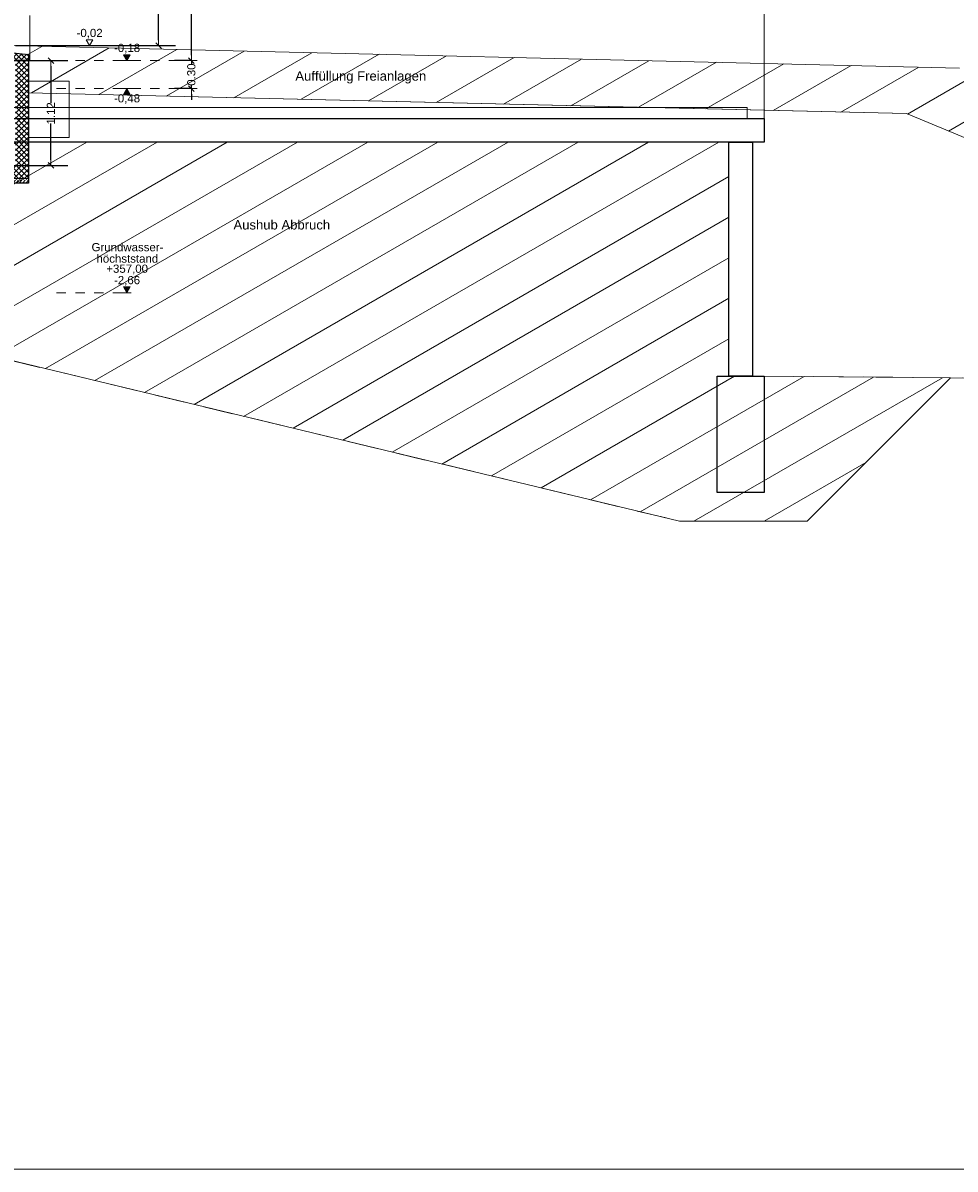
# Model space of a CAD drawing. Header units: metres. Extents: x -16 to 43.7, y -22.2 to 4.
# Tile 75 of 77: x 23.8 to 33.8, y -22.2 to -10. Entities that reach past the tile are written whole.
import ezdxf

# ---------------------------------------------------------------- set-up
doc = ezdxf.new("R2010")
doc.units = ezdxf.units.M
doc.header["$MEASUREMENT"] = 0
doc.linetypes.add('Strichlinie eng', pattern=[0.115, 0.075, -0.04])
doc.linetypes.add('Strichlinie weit', pattern=[0.529167, 0.3175, -0.211667])
doc.layers.get('0').update_dxf_attribs({"color": 8, "lineweight": 9})
doc.layers.get('Defpoints').update_dxf_attribs({"color": 8, "lineweight": 9})
for name, color, linetype in [('Abbruch_S-Linien _ Schraffuren.2D', 2, 'Abbruch 1'), ('Neubau__ GHIW - druckfeste Dämmung u BP', 8, 'Continuous'), ('Neubau__ GHIW - Perimeterdämmung', 8, 'Continuous'), ('Neubau_A-Fundament', 8, 'Continuous'), ('Neubau_S-Linien _ Schraffuren.2D', 8, 'Continuous'), ('Neubau_T-Bemaßung', 8, 'Continuous')]:
    doc.layers.add(name, color=color, linetype=linetype)
for name, color, linetype, lineweight in [('S-Linien _ Schraffuren.2D', 8, 'Continuous', 9), ('T-Bemaßung', 8, 'Continuous', 9), ('T-Text', 8, 'Continuous', 9)]:
    doc.layers.add(name, color=color, linetype=linetype, lineweight=lineweight)
doc.styles.add('ERSTELLTER_STIL_2', font='arial.ttf')
doc.linetypes.add('Abbruch 1', pattern='A,0,[1,U02-BA1-001-a Schnitte A-A und B-B1.Shx,S=0.001984,R=0,X=0,Y=0],-0.25,0', length=0.25)
doc.dimstyles.new('ERSTELLTER_STIL__1', dxfattribs={"dimtxt": 0.0875, "dimasz": 0.059375, "dimexe": 0.18, "dimexo": 0.0625, "dimgap": 0, "dimtad": 1, "dimzin": 0, "dimdsep": 46, "dimtxsty": 'ERSTELLTER_STIL_2', "dimblk": 'ARROWHEAD_6', "dimblk1": 'ARROWHEAD_6', "dimblk2": 'ARROWHEAD_6', "dimcen": 0.09, "dimclrd": 7, "dimclre": 7, "dimclrt": 7, "dimazin": 0, "dimtfac": 1, "dimtdec": 4, "dimtmove": 0, "dimatfit": 3, "dimfxl": 1, "dimtolj": 1, "dimtzin": 0, "dimarcsym": 0})
pattern_1 = [(45, (-364.88789, -10.175), (-0.0282842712, 0.0282842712), []), (135, (-364.88789, -10.175), (0.0282842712, 0.0282842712), [])]
pattern_2 = [(30, (23.23, -10.655), (-0.1875, 0.3247595), [])]

# ---------------------------------------------------------------- blocks, each defined once
blk = doc.blocks.new('ARROWHEAD_6')
at = {"color": 0, "linetype": 'Continuous', "lineweight": 0}
for p, q in [((0, 0), (-1, 0)), ((-0.5, -0.5), (0.5, 0.5))]:
    blk.add_line(p, q, dxfattribs=at)
blk = doc.blocks.new('*D326')
at = {"layer": 'Defpoints', "color": 0, "linetype": 'Continuous', "transparency": 16777216}
for p in [(25.609, -10.355), (25.67, -10.355), (25.67, -10.655)]:
    blk.add_point(p, dxfattribs=at)
at = {"layer": 'Neubau_T-Bemaßung', "linetype": 'Continuous', "lineweight": -2, "transparency": 16777216}
for p, q in [((25.609, -10.296), (25.609, -10.236)), ((25.608, -10.355), (25.429, -10.355)), ((25.609, -10.355), (25.609, -10.392)), ((25.609, -10.655), (25.609, -10.619)), ((25.608, -10.655), (25.429, -10.655)), ((25.609, -10.714), (25.609, -10.774))]:
    blk.add_line(p, q, dxfattribs=at)
at = {"layer": 'Neubau_T-Bemaßung', "linetype": 'Continuous', "lineweight": -2, "transparency": 16777216, "xscale": 0.059375, "yscale": 0.059375, "zscale": 0.059375}
for p, rotation in [((25.609, -10.355), 270), ((25.609, -10.655), 90)]:
    blk.add_blockref('ARROWHEAD_6', p, dxfattribs=dict(at, rotation=rotation))
at = {"layer": 'Neubau_T-Bemaßung', "linetype": 'Continuous', "lineweight": 9, "transparency": 16777216, "insert": (25.609, -10.505), "char_height": 0.0875, "attachment_point": 5, "rotation": 90, "style": 'ERSTELLTER_STIL_2'}
blk.add_mtext('\\A1;0.30', dxfattribs=at)
blk = doc.blocks.new('*D327')
at = {"layer": 'Defpoints', "color": 0, "linetype": 'Continuous', "transparency": 16777216}
for p in [(25.609, -6.495), (25.67, -6.495), (25.67, -10.355)]:
    blk.add_point(p, dxfattribs=at)
at = {"layer": 'Neubau_T-Bemaßung', "linetype": 'Continuous', "lineweight": -2, "transparency": 16777216}
for p, q in [((25.608, -6.495), (25.429, -6.495)), ((25.609, -6.554), (25.609, -8.315)), ((25.609, -10.296), (25.609, -8.542)), ((25.608, -10.355), (25.429, -10.355))]:
    blk.add_line(p, q, dxfattribs=at)
at = {"layer": 'Neubau_T-Bemaßung', "linetype": 'Continuous', "lineweight": -2, "transparency": 16777216, "xscale": 0.059375, "yscale": 0.059375, "zscale": 0.059375}
for p, rotation in [((25.609, -6.495), 90), ((25.609, -10.355), 270)]:
    blk.add_blockref('ARROWHEAD_6', p, dxfattribs=dict(at, rotation=rotation))
at = {"layer": 'Neubau_T-Bemaßung', "linetype": 'Continuous', "lineweight": 9, "transparency": 16777216, "insert": (25.609, -8.429), "char_height": 0.0875, "attachment_point": 5, "rotation": 90, "style": 'ERSTELLTER_STIL_2'}
blk.add_mtext('\\A1;3.86', dxfattribs=at)
blk = doc.blocks.new('*D332')
at = {"layer": 'Defpoints', "color": 0, "linetype": 'Continuous', "transparency": 16777216}
for p in [(24.17, -1.495), (25.259, -1.495), (23.67, -10.195)]:
    blk.add_point(p, dxfattribs=at)
at = {"layer": 'Neubau_T-Bemaßung', "linetype": 'Continuous', "lineweight": -2, "transparency": 16777216}
for p, q in [((24.233, -1.495), (25.439, -1.495)), ((25.259, -1.554), (25.259, -5.735)), ((25.259, -10.136), (25.259, -5.962)), ((23.732, -10.195), (25.439, -10.195))]:
    blk.add_line(p, q, dxfattribs=at)
at = {"layer": 'Neubau_T-Bemaßung', "linetype": 'Continuous', "lineweight": -2, "transparency": 16777216, "xscale": 0.059375, "yscale": 0.059375, "zscale": 0.059375}
for p, rotation in [((25.259, -1.495), 90), ((25.259, -10.195), 270)]:
    blk.add_blockref('ARROWHEAD_6', p, dxfattribs=dict(at, rotation=rotation))
at = {"layer": 'Neubau_T-Bemaßung', "linetype": 'Continuous', "lineweight": 9, "transparency": 16777216, "insert": (25.259, -5.848), "char_height": 0.0875, "attachment_point": 5, "rotation": 90, "style": 'ERSTELLTER_STIL_2'}
blk.add_mtext('\\A1;8.70', dxfattribs=at)
blk = doc.blocks.new('*D325')
at = {"layer": 'Defpoints', "color": 0, "linetype": 'Continuous', "transparency": 16777216}
for p in [(23.23, -10.355), (24.109, -10.355), (23.23, -11.475)]:
    blk.add_point(p, dxfattribs=at)
at = {"layer": 'Neubau_T-Bemaßung', "linetype": 'Continuous', "lineweight": -2, "transparency": 16777216}
for p, q in [((23.292, -10.355), (24.289, -10.355)), ((24.109, -10.414), (24.109, -10.809)), ((24.109, -11.416), (24.109, -11.028)), ((23.292, -11.475), (24.289, -11.475))]:
    blk.add_line(p, q, dxfattribs=at)
at = {"layer": 'Neubau_T-Bemaßung', "linetype": 'Continuous', "lineweight": -2, "transparency": 16777216, "xscale": 0.059375, "yscale": 0.059375, "zscale": 0.059375}
for p, rotation in [((24.109, -10.355), 90), ((24.109, -11.475), 270)]:
    blk.add_blockref('ARROWHEAD_6', p, dxfattribs=dict(at, rotation=rotation))
at = {"layer": 'Neubau_T-Bemaßung', "linetype": 'Continuous', "lineweight": 9, "transparency": 16777216, "insert": (24.109, -10.919), "char_height": 0.0875, "attachment_point": 5, "rotation": 90, "style": 'ERSTELLTER_STIL_2'}
blk.add_mtext('\\A1;1.12', dxfattribs=at)

msp = doc.modelspace()

# ---------------------------------------------------------------- hatches: boundary and pattern name
at = {"layer": 'Neubau__ GHIW - druckfeste Dämmung u BP', "linetype": 'Continuous', "lineweight": 0}
h = msp.add_hatch(dxfattribs=at)
h.set_pattern_fill('DÄMMUNG__HART_1_0001', color=256, style=0, pattern_type=2)
h.set_pattern_definition(pattern_1)
h.paths.add_polyline_path([(23.09, -11.615), (23.87, -11.615), (23.87, -11.475), (23.09, -11.475)])
h = msp.add_hatch(dxfattribs=at)
h.set_pattern_fill('BETON__UNBEWEHRT_0001', color=256, style=0, pattern_type=2)
h.set_pattern_definition([(45, (-364.88789, -10.175), (-0.035355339, 0.035355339), [0.0375, -0.0125]), (45, (-364.88789, -10.139645), (-0.035355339, 0.035355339), [0.0375, -0.0125])])
h.paths.add_polyline_path([(23.09, -11.665), (23.87, -11.665), (23.87, -11.615), (23.09, -11.615)])
at = {"layer": 'Neubau__ GHIW - Perimeterdämmung', "linetype": 'Continuous', "lineweight": 9}
h = msp.add_hatch(dxfattribs=at)
h.set_pattern_fill('DÄMMUNG_HART_1_0001', color=256, style=0, pattern_type=2)
h.set_pattern_definition(pattern_1)
h.paths.add_polyline_path([(23.87, -10.355), (23.67, -10.355), (23.67, -10.27), (23.87, -10.29)])
at = {"layer": 'Neubau__ GHIW - Perimeterdämmung', "linetype": 'Continuous', "lineweight": 0}
h = msp.add_hatch(dxfattribs=at)
h.set_pattern_fill('DÄMMUNG__HART_1_0001', color=256, style=0, pattern_type=2)
h.set_pattern_definition([(135, (-364.88789, -10.175), (0.0282842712, 0.0282842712), []), (225, (-364.88789, -10.175), (-0.0282842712, 0.0282842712), [])])
h.paths.add_polyline_path([(23.73, -11.475), (23.87, -11.475), (23.87, -10.355), (23.73, -10.355)])
at = {"layer": 'Neubau_S-Linien _ Schraffuren.2D', "linetype": 'Continuous', "lineweight": 15}
h = msp.add_hatch(dxfattribs=at)
h.set_pattern_fill('ABSTANDSFLÄCHEN_0001', color=256, style=0, pattern_type=2)
h.set_pattern_definition(pattern_2)
h.paths.add_polyline_path([(23.67, -10.195), (23.67, -10.27), (23.87, -10.29), (23.87, -10.7), (33.249, -10.922), (35.415, -11.821), (37.159, -11.871), (41.515, -13.815), (43.723, -13.835), (43.723, -12.738), (40.722, -12.738), (40.722, -12.288), (39.714, -12.287), (39.714, -11.837), (38.704, -11.837), (38.704, -11.387), (37.694, -11.386), (35.915, -11.335), (35.915, -10.885), (34.865, -10.885), (34.865, -10.435), (33.815, -10.435)])
at = {"layer": 'Neubau_T-Bemaßung', "linetype": 'Continuous', "lineweight": 9}
for points in [[(24.92, -10.355), (24.956, -10.293), (24.884, -10.293)], [(24.92, -10.655), (24.884, -10.718), (24.956, -10.718)]]:
    msp.add_hatch(color=256, dxfattribs=at).paths.add_polyline_path(points)
at = {"layer": 'Neubau_T-Bemaßung', "linetype": 'Continuous', "lineweight": 15}
msp.add_hatch(color=256, dxfattribs=at).paths.add_polyline_path([(24.92, -12.835), (24.956, -12.773), (24.884, -12.773)])
at = {"layer": 'S-Linien _ Schraffuren.2D', "linetype": 'Continuous', "lineweight": 15}
h = msp.add_hatch(dxfattribs=at)
h.set_pattern_fill('ABSTANDSFLÄCHEN_0001', color=256, style=0, pattern_type=2)
h.set_pattern_definition(pattern_2)
h.paths.add_polyline_path([(17.124, -11.131), (18.808, -12.815), (20.596, -12.815), (30.824, -15.275), (32.187, -15.275), (33.719, -13.743), (31.727, -13.725), (31.352, -13.725), (31.352, -11.225), (20.081, -11.225), (20.081, -12.425), (19.331, -12.425), (19.331, -11.294), (18.851, -11.19)])

# ---------------------------------------------------------------- linework, layer by layer
at = {"layer": 'Abbruch_S-Linien _ Schraffuren.2D', "linetype": 'Strichlinie weit', "lineweight": 15}
msp.add_line((31.727, -13.725), (43.723, -13.835), dxfattribs=at)
at = {"layer": 'Abbruch_S-Linien _ Schraffuren.2D', "linetype": 'Abbruch 1', "lineweight": 15}
msp.add_lwpolyline([(31.727, -10.975), (31.727, -3.794), (32.372, -3.874), (32.372, -3.59), (31.727, -3.51), (31.727, -3.258), (22.22, -2.439), (22.22, -2.722), (21.518, -2.643), (21.518, -2.922), (22.22, -2.993), (22.22, -3.59), (19.331, -3.835), (19.335, -4.114), (18.531, -4.182), (18.531, -4.466), (19.318, -4.399), (19.324, -7.276), (18.569, -7.344), (18.573, -7.863), (19.325, -7.789), (19.331, -11.225)], dxfattribs=at)
for points in [[(19.511, -10.975), (31.547, -10.975), (31.547, -10.855), (19.511, -10.855)], [(31.727, -11.225), (19.511, -11.225), (19.511, -10.975), (31.727, -10.975)], [(31.602, -11.225), (31.602, -13.725), (31.352, -13.725), (31.352, -11.225)], [(31.727, -13.725), (31.727, -14.968), (31.227, -14.968), (31.227, -13.725)]]:
    msp.add_lwpolyline(points, close=True, dxfattribs=at)
at = {"layer": 'Abbruch_S-Linien _ Schraffuren.2D', "linetype": 'Continuous', "lineweight": 25, "flags": 128}
for points in [[(31.727, -11.225), (19.511, -11.225), (19.511, -10.975), (31.547, -10.975), (31.727, -10.975)], [(31.602, -13.725), (31.352, -13.725), (31.352, -11.225), (31.602, -11.225)], [(31.227, -13.725), (31.727, -13.725), (31.727, -14.968), (31.227, -14.968)]]:
    msp.add_lwpolyline(points, close=True, dxfattribs=at)
at = {"layer": 'Neubau__ GHIW - druckfeste Dämmung u BP', "linetype": 'Continuous', "lineweight": 15}
msp.add_line((23.87, -11.615), (23.09, -11.615), dxfattribs=at)
at = {"layer": 'Neubau__ GHIW - druckfeste Dämmung u BP', "linetype": 'Continuous', "lineweight": 25}
msp.add_line((23.87, -11.665), (23.09, -11.665), dxfattribs=at)
at = {"layer": 'Neubau__ GHIW - druckfeste Dämmung u BP', "linetype": 'Continuous', "lineweight": 25, "flags": 128}
msp.add_lwpolyline([(23.87, -11.475), (23.87, -11.615), (23.87, -11.665)], dxfattribs=at)
at = {"layer": 'Neubau__ GHIW - Perimeterdämmung', "linetype": 'Continuous', "lineweight": 9}
for p, q in [((23.885, -9.875), (23.885, -10.355)), ((23.885, -10.355), (23.87, -10.355))]:
    msp.add_line(p, q, dxfattribs=at)
at = {"layer": 'Neubau__ GHIW - Perimeterdämmung', "linetype": 'Continuous', "lineweight": 25}
for q in [(23.73, -10.355), (23.87, -11.475)]:
    msp.add_line((23.87, -10.355), q, dxfattribs=at)
at = {"layer": 'Neubau__ GHIW - Perimeterdämmung', "linetype": 'Continuous', "lineweight": 25, "flags": 128}
msp.add_lwpolyline([(23.87, -10.355), (23.67, -10.355), (23.67, -10.27), (23.87, -10.29)], close=True, dxfattribs=at)
at = {"layer": 'Neubau_A-Fundament', "linetype": 'Continuous', "lineweight": 9}
for p, q in [((23.87, -10.575), (24.305, -10.575)), ((24.305, -11.175), (24.305, -10.575)), ((23.87, -11.175), (24.305, -11.175))]:
    msp.add_line(p, q, dxfattribs=at)
at = {"layer": 'Neubau_S-Linien _ Schraffuren.2D', "linetype": 'Continuous', "lineweight": 15}
for p, q in [((23.67, -10.195), (33.815, -10.435)), ((23.87, -10.7), (33.249, -10.922))]:
    msp.add_line(p, q, dxfattribs=at)
at = {"layer": 'Neubau_T-Bemaßung', "linetype": 'Continuous', "lineweight": 9}
for p, q in [((24.52, -10.195), (24.484, -10.133)), ((24.484, -10.133), (24.556, -10.133)), ((24.556, -10.133), (24.52, -10.195)), ((24.52, -10.195), (24.473, -10.195)), ((24.52, -10.195), (24.567, -10.195)), ((24.92, -10.355), (24.873, -10.355)), ((24.92, -10.355), (24.884, -10.293)), ((24.884, -10.293), (24.956, -10.293)), ((24.956, -10.293), (24.92, -10.355)), ((24.92, -10.355), (24.967, -10.355)), ((24.92, -10.655), (24.873, -10.655)), ((24.92, -10.655), (24.884, -10.718)), ((24.884, -10.718), (24.956, -10.718)), ((24.92, -10.655), (24.967, -10.655)), ((24.956, -10.718), (24.92, -10.655))]:
    msp.add_line(p, q, dxfattribs=at)
at = {"layer": 'Neubau_T-Bemaßung', "linetype": 'Strichlinie eng', "lineweight": 9}
for p, q in [((24.17, -10.355), (25.67, -10.355)), ((24.17, -10.655), (25.67, -10.655))]:
    msp.add_line(p, q, dxfattribs=at)
at = {"layer": 'Neubau_T-Bemaßung', "linetype": 'Continuous', "lineweight": 15}
for p, q in [((24.92, -12.835), (24.873, -12.835)), ((24.92, -12.835), (24.884, -12.773)), ((24.884, -12.773), (24.956, -12.773)), ((24.956, -12.773), (24.92, -12.835)), ((24.92, -12.835), (24.967, -12.835))]:
    msp.add_line(p, q, dxfattribs=at)
at = {"layer": 'S-Linien _ Schraffuren.2D', "linetype": 'Strichlinie weit', "lineweight": 15}
for p, q in [((20.596, -12.815), (30.824, -15.275)), ((32.187, -15.275), (33.719, -13.743)), ((30.824, -15.275), (32.187, -15.275))]:
    msp.add_line(p, q, dxfattribs=at)
at = {"layer": 'S-Linien _ Schraffuren.2D', "linetype": 'Continuous', "lineweight": 15, "flags": 128}
msp.add_lwpolyline([(41.515, -13.815), (37.159, -11.871), (35.415, -11.821), (33.249, -10.922)], dxfattribs=at)
msp.add_lwpolyline([(17.124, -11.131), (18.808, -12.815), (20.596, -12.815), (30.824, -15.275), (32.187, -15.275), (33.719, -13.743), (31.727, -13.725), (31.352, -13.725), (31.352, -11.225), (20.081, -11.225), (20.081, -12.425), (19.331, -12.425), (19.331, -11.294), (18.851, -11.19)], close=True, dxfattribs=at)
at = {"layer": 'T-Bemaßung', "linetype": 'Strichlinie eng', "lineweight": 15}
msp.add_line((24.17, -12.835), (24.92, -12.835), dxfattribs=at)
at = {"layer": 'T-Bemaßung'}
msp.add_lwpolyline([(-16, -22.195), (43.723, -22.195), (43.723, -13.835), (41.515, -13.815), (33.719, -13.743), (32.187, -15.275), (30.824, -15.275), (20.596, -12.815), (19.06, -12.815), (16.36, -15.515), (15.52, -15.515), (-0.445, -15.515), (-1.775, -15.515), (-1.775, -10.749), (-2.392, -10.738), (-2.434, -10.739), (-4.464, -10.689), (-4.591, -10.687), (-5.137, -10.705), (-6, -10.67), (-16, -10.67), (-16, -22.195)], close=True, dxfattribs=at)
msp.add_lwpolyline([(20.596, -12.815), (30.824, -15.275), (32.187, -15.275), (33.719, -13.743), (41.515, -13.815), (37.159, -11.871), (35.415, -11.821), (33.249, -10.922), (31.727, -10.886), (23.87, -10.7), (23.87, -11.665), (23.09, -11.665)], dxfattribs=at)

# ---------------------------------------------------------------- texts
at = {"layer": 'Neubau_T-Bemaßung', "lineweight": 9, "char_height": 0.0875, "attachment_point": 7, "style": 'ERSTELLTER_STIL_2'}
for s, insert in [('\\A1;-0,02', (24.383, -10.12)), ('\\A1;-0,18', (24.783, -10.28)), ('\\A1;-0,48', (24.783, -10.818))]:
    msp.add_mtext(s, dxfattribs=dict(at, insert=insert))
at = {"layer": 'Neubau_T-Bemaßung', "lineweight": 15, "char_height": 0.0875, "attachment_point": 7, "style": 'ERSTELLTER_STIL_2'}
for s, insert in [('\\A1;Grundwasser-', (24.543, -12.393)), ('\\A1;höchststand', (24.596, -12.515)), ('\\A1;+357,00', (24.701, -12.638)), ('\\A1;-2,66', (24.783, -12.76))]:
    msp.add_mtext(s, dxfattribs=dict(at, insert=insert))
at = {"layer": 'T-Text', "linetype": 'Continuous', "lineweight": 15, "char_height": 0.1, "attachment_point": 4, "style": 'ERSTELLTER_STIL_2'}
for s, insert in [('\\A1;Auffüllung Freianlagen', (26.72, -10.535)), ('\\A1;Aushub Abbruch', (26.059, -12.11))]:
    msp.add_mtext(s, dxfattribs=dict(at, insert=insert))

# ---------------------------------------------------------------- dimensions: what is measured, and where the dimension line sits
at = {"layer": 'Neubau_T-Bemaßung', "linetype": 'Continuous', "lineweight": 9}
for base, p1, p2, picture, middle in [((25.259, -1.495), (23.67, -10.195), (24.17, -1.495), '*D332', (25.259, -5.848)), ((25.609, -6.495), (25.67, -10.355), (25.67, -6.495), '*D327', (25.609, -8.429)), ((25.609, -10.355), (25.67, -10.655), (25.67, -10.355), '*D326', (25.609, -10.505)), ((24.109, -10.355), (23.23, -11.475), (23.23, -10.355), '*D325', (24.109, -10.919))]:
    dim = msp.add_linear_dim(base=base, p1=p1, p2=p2, angle=90, dimstyle='ERSTELLTER_STIL__1', override={"dimclrd": 256, "dimclre": 256, "dimclrt": 256}, dxfattribs=at)
    dim.commit()
    dim.dimension.update_dxf_attribs({"geometry": picture, "text_midpoint": middle, "dimtype": 160, "text_rotation": 90})

doc.saveas('drawing.dxf')
